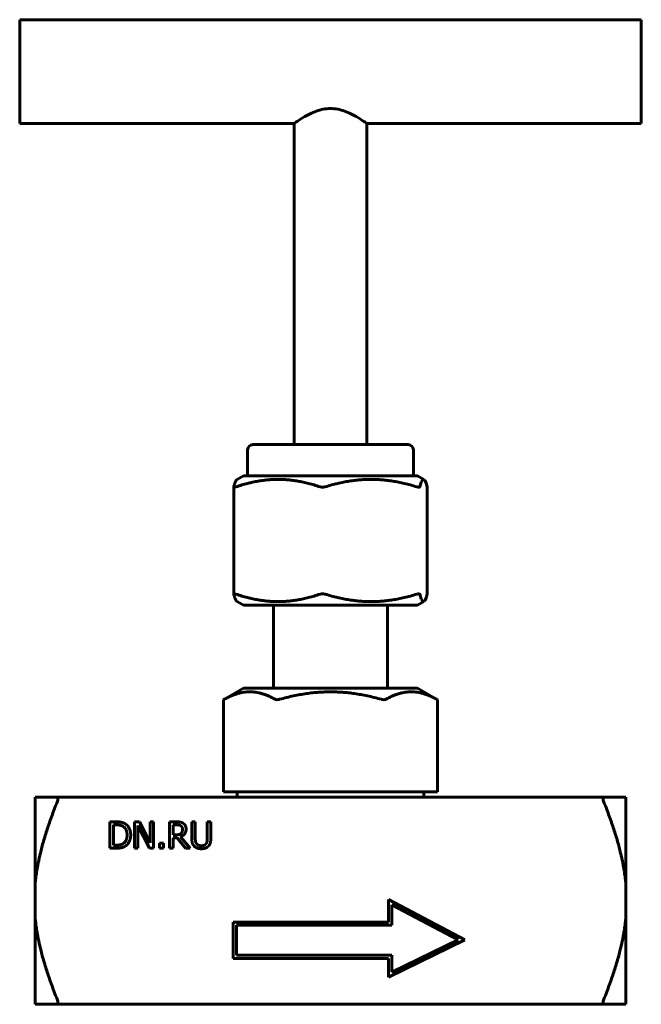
# Model space of a CAD drawing. Header units: millimetres. Extents: x 74.4 to 134.4, y 131.3 to 226.3.
import ezdxf

# ---------------------------------------------------------------- set-up
doc = ezdxf.new("R2010")
doc.units = ezdxf.units.MM
doc.linetypes.add('K5LT_BASIC', pattern=[0])
doc.layers.add('Системный слой (1)', color=7, linetype='Continuous', true_color=0x6c6c6c)

# ---------------------------------------------------------------- blocks, each defined once
blk = doc.blocks.new('U0')
at = {"layer": 'Системный слой (1)', "color": 143, "linetype": 'K5LT_BASIC', "lineweight": 60, "true_color": 0x33acca}
for p, q in [((74.379, 216.263), (100.879, 216.263)), ((107.879, 216.263), (134.379, 216.263))]:
    blk.add_line(p, q, dxfattribs=at)
blk = doc.blocks.new('U1')
at = {"layer": 'Системный слой (1)', "color": 143, "linetype": 'K5LT_BASIC', "lineweight": 60, "true_color": 0x33acca}
for p, q in [((134.379, 226.263), (134.379, 221.263)), ((134.379, 221.263), (134.379, 216.263))]:
    blk.add_line(p, q, dxfattribs=at)
blk = doc.blocks.new('U2')
at = {"layer": 'Системный слой (1)', "color": 143, "linetype": 'K5LT_BASIC', "lineweight": 60, "true_color": 0x33acca}
for p, q in [((113.138, 181.648), (112.989, 181.19)), ((113.273, 181.874), (113.138, 181.648)), ((113.404, 181.898), (113.273, 181.874)), ((113.502, 181.785), (113.404, 181.898)), ((113.606, 181.555), (113.502, 181.785)), ((113.718, 181.19), (113.606, 181.555))]:
    blk.add_line(p, q, dxfattribs=at)
blk = doc.blocks.new('U3')
at = {"layer": 'Системный слой (1)', "color": 143, "linetype": 'K5LT_BASIC', "lineweight": 60, "true_color": 0x33acca}
for p, q in [((95.038, 181.187), (95.039, 181.19)), ((95.038, 181.183), (95.038, 181.187)), ((95.038, 181.18), (95.038, 181.183)), ((95.038, 181.178), (95.038, 181.18)), ((95.038, 181.18), (95.038, 181.18)), ((95.038, 181.177), (95.038, 181.178)), ((95.038, 181.176), (95.038, 181.177)), ((95.046, 181.163), (95.038, 181.176)), ((95.063, 181.155), (95.046, 181.163)), ((95.074, 181.154), (95.063, 181.155)), ((95.081, 181.153), (95.074, 181.154)), ((95.084, 181.153), (95.081, 181.153)), ((95.086, 181.153), (95.084, 181.153)), ((95.1, 181.153), (95.086, 181.153)), ((95.15, 181.161), (95.1, 181.153)), ((95.18, 181.167), (95.15, 181.161)), ((95.196, 181.172), (95.18, 181.167)), ((95.204, 181.174), (95.196, 181.172)), ((95.208, 181.175), (95.204, 181.174)), ((95.21, 181.176), (95.208, 181.175)), ((95.256, 181.19), (95.21, 181.176))]:
    blk.add_line(p, q, dxfattribs=at)
blk = doc.blocks.new('U4')
at = {"layer": 'Системный слой (1)', "color": 143, "linetype": 'K5LT_BASIC', "lineweight": 60, "true_color": 0x33acca}
for p, q in [((112.989, 170.836), (113.138, 170.378)), ((113.138, 170.378), (113.273, 170.152)), ((113.273, 170.152), (113.404, 170.128)), ((113.404, 170.128), (113.502, 170.241)), ((113.502, 170.241), (113.606, 170.471)), ((113.606, 170.471), (113.718, 170.836))]:
    blk.add_line(p, q, dxfattribs=at)
blk = doc.blocks.new('U5')
at = {"layer": 'Системный слой (1)', "color": 143, "linetype": 'K5LT_BASIC', "lineweight": 60, "true_color": 0x33acca}
for p, q in [((95.038, 170.852), (95.039, 170.854)), ((95.038, 170.851), (95.038, 170.852)), ((95.038, 170.85), (95.038, 170.851)), ((95.038, 170.846), (95.038, 170.85)), ((95.038, 170.843), (95.038, 170.846)), ((95.038, 170.839), (95.038, 170.843)), ((95.039, 170.836), (95.038, 170.839)), ((95.039, 170.854), (95.041, 170.858)), ((95.041, 170.858), (95.047, 170.864)), ((95.047, 170.864), (95.067, 170.871)), ((95.067, 170.871), (95.088, 170.873)), ((95.088, 170.873), (95.09, 170.873)), ((95.09, 170.873), (95.094, 170.873)), ((95.094, 170.873), (95.102, 170.872)), ((95.102, 170.872), (95.119, 170.871)), ((95.119, 170.871), (95.161, 170.863)), ((95.161, 170.863), (95.213, 170.85)), ((95.213, 170.85), (95.215, 170.849)), ((95.215, 170.849), (95.219, 170.848)), ((95.219, 170.848), (95.228, 170.845)), ((95.228, 170.845), (95.245, 170.84)), ((95.245, 170.84), (95.256, 170.836))]:
    blk.add_line(p, q, dxfattribs=at)
blk = doc.blocks.new('U6')
at = {"layer": 'Системный слой (1)', "color": 143, "linetype": 'K5LT_BASIC', "lineweight": 60, "true_color": 0x33acca}
for p, q in [((74.379, 221.263), (74.379, 226.263)), ((74.379, 216.263), (74.379, 221.263))]:
    blk.add_line(p, q, dxfattribs=at)

msp = doc.modelspace()

# ---------------------------------------------------------------- linework, layer by layer
at = {"layer": 'Системный слой (1)', "color": 143, "linetype": 'K5LT_BASIC', "lineweight": 60, "true_color": 0x33acca}
for p, q in [((74.379, 226.263), (134.379, 226.263)), ((100.879, 185.263), (100.879, 216.263)), ((107.879, 185.263), (107.879, 216.263)), ((111.879, 185.263), (96.879, 185.263)), ((96.379, 182.263), (96.379, 184.763)), ((112.379, 182.263), (112.379, 184.763)), ((95.986, 182.263), (95.354, 181.898)), ((95.986, 182.263), (112.771, 182.263)), ((112.771, 182.263), (113.403, 181.898)), ((95.038, 170.846), (95.038, 181.18)), ((113.72, 170.846), (113.72, 181.18)), ((95.986, 169.763), (95.354, 170.128)), ((112.771, 169.763), (113.403, 170.128)), ((112.771, 169.763), (95.986, 169.763)), ((98.879, 161.763), (98.879, 169.763)), ((109.879, 161.763), (109.879, 169.763)), ((95.986, 161.763), (94.064, 160.653)), ((95.986, 161.763), (112.771, 161.763)), ((112.771, 161.763), (114.694, 160.653)), ((94.131, 160.69), (94.064, 160.653)), ((94.064, 151.763), (94.064, 160.653)), ((114.694, 151.763), (114.694, 160.653)), ((75.879, 142.955), (75.879, 151.263)), ((75.879, 151.263), (77.987, 151.263)), ((130.771, 151.263), (77.987, 151.263)), ((94.064, 151.763), (94.131, 151.763)), ((94.131, 151.763), (96.584, 151.763)), ((95.379, 151.263), (95.379, 151.763)), ((96.584, 151.763), (99.038, 151.763)), ((99.038, 151.763), (99.471, 151.763)), ((99.471, 151.763), (104.379, 151.763)), ((104.379, 151.763), (109.286, 151.763)), ((109.286, 151.763), (109.719, 151.763)), ((109.719, 151.763), (112.173, 151.763)), ((112.173, 151.763), (114.627, 151.763)), ((113.379, 151.263), (113.379, 151.763)), ((114.627, 151.763), (114.694, 151.763)), ((130.771, 151.263), (132.879, 151.263)), ((132.879, 151.263), (132.879, 142.955)), ((83.094, 148.868), (83.672, 148.868)), ((83.094, 146.328), (83.094, 148.868)), ((83.689, 148.576), (83.431, 148.576)), ((83.431, 148.576), (83.431, 146.62)), ((85.463, 146.328), (85.463, 148.868)), ((85.463, 148.868), (85.942, 148.868)), ((86.902, 146.328), (85.778, 148.518)), ((85.778, 148.518), (85.778, 146.328)), ((85.942, 148.868), (86.965, 146.857)), ((86.965, 148.868), (87.28, 148.868)), ((86.965, 146.857), (86.965, 148.868)), ((87.28, 148.868), (87.28, 146.328)), ((88.853, 146.328), (88.853, 148.868)), ((88.853, 148.868), (89.507, 148.868)), ((89.19, 148.576), (89.19, 147.621)), ((89.526, 148.576), (89.19, 148.576)), ((90.989, 148.868), (91.327, 148.868)), ((90.989, 147.283), (90.989, 148.868)), ((91.327, 148.868), (91.327, 147.283)), ((92.49, 148.868), (92.828, 148.868)), ((92.49, 147.275), (92.49, 148.868)), ((92.828, 148.868), (92.828, 147.283)), ((89.19, 147.621), (89.487, 147.621)), ((89.19, 147.339), (89.19, 146.328)), ((89.577, 147.339), (89.19, 147.339)), ((90.38, 146.328), (89.577, 147.339)), ((89.915, 147.433), (90.819, 146.328)), ((83.678, 146.328), (83.094, 146.328)), ((83.431, 146.62), (83.689, 146.62)), ((85.778, 146.328), (85.463, 146.328)), ((87.28, 146.328), (86.902, 146.328)), ((87.861, 146.814), (88.268, 146.814)), ((87.861, 146.328), (87.861, 146.814)), ((88.268, 146.328), (87.861, 146.328)), ((88.268, 146.814), (88.268, 146.328)), ((89.19, 146.328), (88.853, 146.328)), ((90.819, 146.328), (90.38, 146.328)), ((75.879, 142.955), (75.879, 139.571)), ((132.879, 142.955), (132.879, 139.571)), ((109.992, 141.363), (117.359, 137.484)), ((109.992, 139.192), (109.992, 141.363)), ((116.696, 137.494), (110.292, 140.866)), ((110.292, 140.866), (110.292, 138.892)), ((75.879, 131.263), (75.879, 139.571)), ((94.992, 139.192), (109.992, 139.192)), ((94.992, 135.692), (94.992, 139.192)), ((95.292, 138.892), (95.292, 135.992)), ((110.292, 138.892), (95.292, 138.892)), ((132.879, 139.571), (132.879, 131.263)), ((117.359, 137.484), (109.992, 133.883)), ((110.292, 134.364), (116.696, 137.494)), ((95.292, 135.992), (110.292, 135.992)), ((110.292, 135.992), (110.292, 134.364)), ((109.992, 135.692), (94.992, 135.692)), ((109.992, 133.883), (109.992, 135.692)), ((77.987, 131.263), (75.879, 131.263)), ((77.987, 131.263), (130.771, 131.263)), ((132.879, 131.263), (130.771, 131.263))]:
    msp.add_line(p, q, dxfattribs=at)
for centre, start, end in [((96.879, 184.763), 90, 180), ((111.879, 184.763), 0, 90)]:
    msp.add_arc(centre, 0.5, start, end, dxfattribs=at)
for points, knots in [([(104.379, 217.692), (103.915, 217.692), (103.442, 217.593), (102.59, 217.289), (102.208, 217.092), (101.604, 216.748), (101.336, 216.574), (100.973, 216.331), (100.879, 216.263), (100.879, 216.263)], [0, 0, 0, 0, 0.1391088, 0.1391088, 0.2782177, 0.2782177, 0.4153411, 0.4153411, 0.5524645, 0.5524645, 0.5524645, 0.5524645]), ([(107.879, 216.263), (107.879, 216.263), (107.784, 216.331), (107.421, 216.574), (107.153, 216.748), (106.549, 217.092), (106.167, 217.289), (105.315, 217.593), (104.842, 217.692), (104.379, 217.692)], [1.657407, 1.657407, 1.657407, 1.657407, 1.7945168, 1.7945168, 1.9316402, 1.9316402, 2.070749, 2.070749, 2.2098579, 2.2098579, 2.2098579, 2.2098579]), ([(103.867, 181.19), (103.85, 181.185), (103.833, 181.18), (103.75, 181.161), (103.679, 181.153), (103.545, 181.153), (103.476, 181.161), (103.399, 181.18), (103.383, 181.185), (103.368, 181.19)], [0.21562272, 0.21562272, 0.21562272, 0.21562272, 0.22105091, 0.22105091, 0.24117137, 0.24117137, 0.26129182, 0.26129182, 0.26672001, 0.26672001, 0.26672001, 0.26672001]), ([(112.989, 181.19), (112.988, 181.185), (112.985, 181.18), (112.969, 181.161), (112.942, 181.153), (112.866, 181.153), (112.815, 181.161), (112.74, 181.18), (112.724, 181.185), (112.708, 181.19)], [0.21562272, 0.21562272, 0.21562272, 0.21562272, 0.22105091, 0.22105091, 0.24117137, 0.24117137, 0.26129182, 0.26129182, 0.26672001, 0.26672001, 0.26672001, 0.26672001]), ([(103.368, 170.836), (103.383, 170.841), (103.399, 170.846), (103.476, 170.865), (103.545, 170.873), (103.679, 170.873), (103.75, 170.865), (103.833, 170.846), (103.85, 170.841), (103.867, 170.836)], [0.05842214, 0.05842214, 0.05842214, 0.05842214, 0.06385032, 0.06385032, 0.08397078, 0.08397078, 0.10409124, 0.10409124, 0.10951942, 0.10951942, 0.10951942, 0.10951942]), ([(112.708, 170.836), (112.724, 170.841), (112.74, 170.846), (112.815, 170.865), (112.866, 170.873), (112.942, 170.873), (112.969, 170.865), (112.985, 170.846), (112.988, 170.841), (112.989, 170.836)], [0.05842214, 0.05842214, 0.05842214, 0.05842214, 0.06385032, 0.06385032, 0.08397078, 0.08397078, 0.10409124, 0.10409124, 0.10951942, 0.10951942, 0.10951942, 0.10951942]), ([(99.471, 160.69), (99.453, 160.685), (99.434, 160.68), (99.347, 160.661), (99.279, 160.653), (99.163, 160.653), (99.109, 160.661), (99.057, 160.68), (99.047, 160.685), (99.038, 160.69)], [0.21562272, 0.21562272, 0.21562272, 0.21562272, 0.22105091, 0.22105091, 0.24117137, 0.24117137, 0.26129182, 0.26129182, 0.26672001, 0.26672001, 0.26672001, 0.26672001]), ([(109.719, 160.69), (109.71, 160.685), (109.7, 160.68), (109.648, 160.661), (109.594, 160.653), (109.478, 160.653), (109.41, 160.661), (109.323, 160.68), (109.304, 160.685), (109.286, 160.69)], [0.21562272, 0.21562272, 0.21562272, 0.21562272, 0.22105091, 0.22105091, 0.24117137, 0.24117137, 0.26129182, 0.26129182, 0.26672001, 0.26672001, 0.26672001, 0.26672001]), ([(114.694, 160.653), (114.693, 160.653), (114.679, 160.661), (114.644, 160.68), (114.636, 160.685), (114.627, 160.69)], [0.24117036, 0.24117036, 0.24117036, 0.24117036, 0.26129182, 0.26129182, 0.26672001, 0.26672001, 0.26672001, 0.26672001]), ([(77.987, 151.263), (78.01, 151.263), (78.031, 151.252), (78.061, 151.203), (78.068, 151.164), (78.068, 151.07), (78.061, 151.01), (78.031, 150.886), (78.01, 150.822), (77.987, 150.763)], [0.04435226, 0.04435226, 0.04435226, 0.04435226, 0.0632992, 0.0632992, 0.08324555, 0.08324555, 0.1031919, 0.1031919, 0.12213885, 0.12213885, 0.12213885, 0.12213885]), ([(130.771, 150.763), (130.747, 150.822), (130.726, 150.886), (130.697, 151.01), (130.689, 151.07), (130.689, 151.164), (130.697, 151.203), (130.726, 151.252), (130.747, 151.263), (130.771, 151.263)], [0.20299327, 0.20299327, 0.20299327, 0.20299327, 0.22194022, 0.22194022, 0.24188657, 0.24188657, 0.26183292, 0.26183292, 0.28077986, 0.28077986, 0.28077986, 0.28077986]), ([(77.987, 131.763), (78.01, 131.704), (78.031, 131.64), (78.061, 131.516), (78.068, 131.456), (78.068, 131.362), (78.061, 131.323), (78.031, 131.274), (78.01, 131.263), (77.987, 131.263)], [0.04435226, 0.04435226, 0.04435226, 0.04435226, 0.0632992, 0.0632992, 0.08324555, 0.08324555, 0.1031919, 0.1031919, 0.12213885, 0.12213885, 0.12213885, 0.12213885]), ([(130.771, 131.263), (130.747, 131.263), (130.726, 131.274), (130.697, 131.323), (130.689, 131.362), (130.689, 131.456), (130.697, 131.516), (130.726, 131.64), (130.747, 131.704), (130.771, 131.763)], [0.20299327, 0.20299327, 0.20299327, 0.20299327, 0.22194022, 0.22194022, 0.24188657, 0.24188657, 0.26183292, 0.26183292, 0.28077986, 0.28077986, 0.28077986, 0.28077986])]:
    msp.add_open_spline(points, degree=3, knots=knots, dxfattribs=at)
for points, weights in [([(95.039, 181.19), (95.206, 181.813), (95.354, 181.898)], [2.09528490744, 2.21966139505, 2.23780889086]), ([(103.368, 181.19), (99.312, 182.546), (95.256, 181.19)], [1.00733928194, 1.14736125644, 1.00733928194]), ([(112.708, 181.19), (108.287, 182.546), (103.867, 181.19)], [1.00733928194, 1.14736125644, 1.00733928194]), ([(95.354, 170.128), (95.206, 170.213), (95.039, 170.836)], [2.28936392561, 2.2707983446, 2.1435564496]), ([(95.256, 170.836), (99.312, 169.48), (103.368, 170.836)], [1.00733928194, 1.14736125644, 1.00733928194]), ([(103.867, 170.836), (108.287, 169.48), (112.708, 170.836)], [1.00733928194, 1.14736125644, 1.00733928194]), ([(99.038, 160.69), (96.584, 162.046), (94.131, 160.69)], [1.00733928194, 1.14736125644, 1.00733928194]), ([(109.286, 160.69), (104.379, 162.046), (99.471, 160.69)], [1.00733928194, 1.14736125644, 1.00733928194]), ([(114.627, 160.69), (112.173, 162.046), (109.719, 160.69)], [1.00733928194, 1.14736125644, 1.00733928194]), ([(77.987, 150.763), (76.197, 146.263), (75.879, 142.955)], [1.00602146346, 1.06104948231, 1]), ([(132.879, 142.955), (132.56, 146.263), (130.771, 150.763)], [1, 1.06104948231, 1.00602146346]), ([(75.879, 139.571), (76.197, 136.262), (77.987, 131.763)], [1, 1.06104948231, 1.00602146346]), ([(130.771, 131.763), (132.56, 136.262), (132.879, 139.571)], [1.00602146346, 1.06104948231, 1])]:
    msp.add_rational_spline(points, weights, degree=2, dxfattribs=at)
for points, degree in [([(113.72, 181.18), (113.72, 181.183), (113.719, 181.186), (113.718, 181.19)], 3), ([(113.718, 170.836), (113.719, 170.84), (113.72, 170.843), (113.72, 170.846)], 3), ([(83.672, 148.868), (84.03, 148.868), (84.438, 148.761), (84.582, 148.666)], 2), ([(84.36, 148.424), (84.224, 148.504), (83.917, 148.576), (83.689, 148.576)], 2), ([(84.744, 147.6), (84.744, 147.893), (84.551, 148.306), (84.36, 148.424)], 2), ([(84.582, 148.666), (84.827, 148.504), (85.096, 147.967), (85.096, 147.596)], 2), ([(89.507, 148.868), (89.726, 148.868), (90.02, 148.821), (90.154, 148.734)], 2), ([(89.929, 148.489), (89.857, 148.537), (89.666, 148.576), (89.526, 148.576)], 2), ([(90.09, 148.152), (90.09, 148.263), (90.012, 148.434), (89.929, 148.489)], 2), ([(90.154, 148.734), (90.288, 148.648), (90.442, 148.378), (90.442, 148.179)], 2), ([(84.39, 146.789), (84.567, 146.909), (84.744, 147.304), (84.744, 147.6)], 2), ([(85.096, 147.596), (85.096, 147.248), (84.814, 146.688), (84.578, 146.532)], 2), ([(89.487, 147.621), (89.633, 147.621), (89.866, 147.672), (89.946, 147.753)], 2), ([(90.442, 148.179), (90.442, 147.901), (90.158, 147.524), (89.915, 147.433)], 2), ([(89.946, 147.753), (90.02, 147.823), (90.09, 148.02), (90.09, 148.152)], 2), ([(91.232, 146.509), (91.099, 146.641), (90.989, 147.012), (90.989, 147.283)], 2), ([(91.327, 147.283), (91.327, 147.106), (91.372, 146.867), (91.436, 146.771)], 2), ([(92.381, 146.771), (92.445, 146.867), (92.49, 147.104), (92.49, 147.275)], 2), ([(92.828, 147.283), (92.828, 147.018), (92.721, 146.639), (92.585, 146.509)], 2), ([(84.578, 146.532), (84.384, 146.41), (83.987, 146.328), (83.678, 146.328)], 2), ([(83.689, 146.62), (83.913, 146.62), (84.252, 146.692), (84.39, 146.789)], 2), ([(91.907, 146.275), (91.683, 146.275), (91.35, 146.392), (91.232, 146.509)], 2), ([(91.436, 146.771), (91.504, 146.668), (91.739, 146.563), (91.907, 146.563)], 2), ([(91.907, 146.563), (92.066, 146.563), (92.313, 146.668), (92.381, 146.771)], 2), ([(92.585, 146.509), (92.463, 146.39), (92.142, 146.275), (91.907, 146.275)], 2)]:
    msp.add_open_spline(points, degree=degree, dxfattribs=at)

# ---------------------------------------------------------------- block references
at = {"layer": 'Системный слой (1)'}
for name in ['U6', 'U1', 'U0', 'U2', 'U3', 'U5', 'U4']:
    msp.add_blockref(name, (0, 0), dxfattribs=at)

doc.saveas('drawing.dxf')
